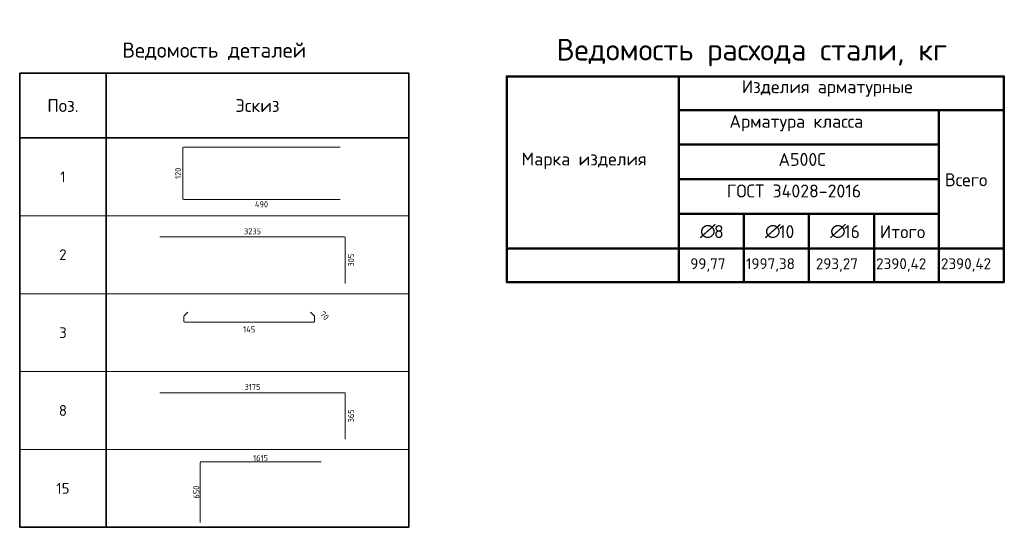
# Model space of a CAD drawing. Header units: millimetres. Extents: x 23072 to 32442, y 57140 to 64005.
# Tile 10 of 10: x 27166 to 31720, y 61561 to 63908. Entities that reach past the tile are written whole.
import ezdxf

# ---------------------------------------------------------------- set-up
doc = ezdxf.new("R2010")
doc.units = ezdxf.units.MM
doc.layers.add('Standard', color=7, linetype='Continuous', lineweight=25)
doc.layers.add('Экспликация_ описание', color=7, linetype='Continuous', lineweight=13)
doc.styles.add('ISOCPEUR', font='ISOCPEUR')

msp = doc.modelspace()

# ---------------------------------------------------------------- linework, layer by layer
at = {"layer": 'Standard', "color": 7, "linetype": 'Continuous', "lineweight": 35, "transparency": 33554687}
for p, q in [((27166.3, 63661.4), (28966.3, 63661.4)), ((27166.3, 63361.4), (27166.3, 63661.4)), ((27166.3, 63661.4), (27166.3, 63001.4)), ((27566.3, 63361.4), (27566.3, 63661.4)), ((27566.3, 63661.4), (27566.3, 63001.4)), ((28966.3, 63361.4), (28966.3, 63661.4)), ((28966.3, 63661.4), (28966.3, 63001.4)), ((28966.3, 63361.4), (27166.3, 63361.4)), ((27166.3, 63301.4), (27166.3, 62641.4)), ((27566.3, 63301.4), (27566.3, 62641.4)), ((28966.3, 63301.4), (28966.3, 62641.4)), ((27166.3, 62941.4), (27166.3, 62281.4)), ((27566.3, 62941.4), (27566.3, 62281.4)), ((28966.3, 62941.4), (28966.3, 62281.4)), ((27166.3, 62581.4), (27166.3, 61921.4)), ((27566.3, 62581.4), (27566.3, 61921.4)), ((28966.3, 62581.4), (28966.3, 61921.4)), ((27166.3, 62221.4), (27166.3, 61561.4)), ((27566.3, 62221.4), (27566.3, 61561.4)), ((28966.3, 62221.4), (28966.3, 61561.4)), ((27166.3, 61561.4), (28966.3, 61561.4))]:
    msp.add_line(p, q, dxfattribs=at)
at = {"layer": 'Standard', "color": 4, "linetype": 'Continuous', "lineweight": 18, "transparency": 33554687}
for p, q in [((27921.6, 63080.2), (27921.6, 63315.6)), ((27924.9, 63318.9), (28647.9, 63318.9)), ((28647.9, 63076.8), (27924.9, 63076.8)), ((27813.9, 62903.7), (28668.4, 62903.7)), ((28672.4, 62899.7), (28672.4, 62689.1)), ((27813.9, 62183.7), (28668.4, 62183.7)), ((28672.4, 62179.7), (28672.4, 61969.1))]:
    msp.add_line(p, q, dxfattribs=at)
at = {"layer": 'Standard', "color": 7, "linetype": 'Continuous', "lineweight": 13, "transparency": 33554687}
for p, q in [((27166.3, 63001.4), (28966.3, 63001.4)), ((27166.3, 62641.4), (28966.3, 62641.4)), ((27166.3, 62281.4), (28966.3, 62281.4)), ((27166.3, 61921.4), (28966.3, 61921.4)), ((27166.3, 61561.4), (28966.3, 61561.4))]:
    msp.add_line(p, q, dxfattribs=at)
at = {"layer": 'Standard', "color": 40, "linetype": 'Continuous', "lineweight": 18, "transparency": 33554687}
for p, q in [((27926.2, 62513.2), (27926.2, 62536.9)), ((27927.1, 62539.2), (27944.3, 62556.4)), ((28511.6, 62556.4), (28528.8, 62539.2)), ((28529.7, 62536.9), (28529.7, 62513.2)), ((28526.5, 62510), (27929.4, 62510))]:
    msp.add_line(p, q, dxfattribs=at)
at = {"layer": 'Standard', "color": 11, "linetype": 'Continuous', "lineweight": 18, "true_color": 0xff8c8c, "transparency": 33554687}
for p, q in [((28000.8, 61584.3), (28000.8, 61859.8)), ((28004.9, 61863.9), (28560, 61863.9))]:
    msp.add_line(p, q, dxfattribs=at)
at = {"layer": 'Standard', "color": 4, "linetype": 'Continuous', "lineweight": 18, "transparency": 33554687}
for centre, radius, start, end in [((27924.9, 63315.6), 3.34, 90, 180), ((27924.9, 63080.2), 3.34, 180, 270), ((28668.4, 62899.7), 3.95, 0, 90), ((28668.4, 62179.7), 3.95, 0, 90)]:
    msp.add_arc(centre, radius, start, end, dxfattribs=at)
at = {"layer": 'Standard', "color": 40, "linetype": 'Continuous', "lineweight": 18, "transparency": 33554687}
for centre, start, end in [((27929.4, 62536.9), 135, 180), ((28526.5, 62536.9), 0, 45), ((27929.4, 62513.2), 180, 270), ((28526.5, 62513.2), 270, 0)]:
    msp.add_arc(centre, 3.2, start, end, dxfattribs=at)
at = {"layer": 'Standard', "color": 11, "linetype": 'Continuous', "lineweight": 18, "true_color": 0xff8c8c, "transparency": 33554687}
msp.add_arc((28004.9, 61859.8), 4.12, 90, 180, dxfattribs=at)
at = {"layer": 'Экспликация_ описание', "color": 7, "linetype": 'Continuous', "lineweight": 50, "transparency": 33554687}
for p, q in [((29417.1, 63646.2), (31720.2, 63646.2)), ((29418.8, 63648), (29418.8, 62693.3)), ((30214.4, 63650.6), (30214.4, 63488)), ((30214.4, 63650.6), (30214.4, 62848)), ((31717.6, 63648), (31717.6, 62693.3)), ((30211.8, 63490.6), (31418.5, 63490.6)), ((30211.8, 63490.6), (31715, 63490.6)), ((30214.4, 63493.3), (30214.4, 63328)), ((31415, 63490.6), (31715, 63490.6)), ((31417.6, 63493.3), (31417.6, 62848)), ((30211.8, 63330.6), (31418.5, 63330.6)), ((30211.8, 63010.6), (30516.4, 63010.6)), ((30214.4, 63013.3), (30214.4, 62848)), ((30512.8, 63010.6), (30817.4, 63010.6)), ((30515.5, 63013.3), (30515.5, 62848)), ((30813.9, 63010.6), (31118.5, 63010.6)), ((30816.5, 63013.3), (30816.5, 62848)), ((30217.1, 62850.6), (29414.4, 62850.6)), ((30211.8, 62850.6), (30515.5, 62850.6)), ((30211.8, 62850.6), (30516.4, 62850.6)), ((30214.4, 62853.3), (30214.4, 62690.6)), ((30214.4, 62851.5), (30214.4, 62690.6)), ((30512.8, 62850.6), (30816.5, 62850.6)), ((30512.8, 62850.6), (30817.4, 62850.6)), ((30515.5, 62853.3), (30515.5, 62690.6)), ((30813.9, 62850.6), (31117.6, 62850.6)), ((30813.9, 62850.6), (31118.5, 62850.6)), ((30816.5, 62853.3), (30816.5, 62690.6)), ((31115, 62850.6), (31417.6, 62850.6)), ((31117.6, 62853.3), (31117.6, 62690.6)), ((31415, 62850.6), (31717.6, 62850.6)), ((31415, 62850.6), (31715, 62850.6)), ((31417.6, 62853.3), (31417.6, 62690.6)), ((29417.1, 62695), (31720.2, 62695))]:
    msp.add_line(p, q, dxfattribs=at)
at = {"layer": 'Экспликация_ описание', "color": 7, "linetype": 'Continuous', "lineweight": 25, "transparency": 33554687}
for p, q in [((31715, 63650.6), (31715, 63488)), ((31715, 63493.3), (31715, 62848))]:
    msp.add_line(p, q, dxfattribs=at)
at = {"layer": 'Экспликация_ описание', "color": 7, "linetype": 'Continuous', "lineweight": 35, "transparency": 33554687}
for p, q in [((31417.6, 63493.3), (31417.6, 63328)), ((30515.5, 63013.3), (30515.5, 62848)), ((30816.5, 63013.3), (30816.5, 62848)), ((31117.6, 63013.3), (31117.6, 62848)), ((30217.1, 62850.6), (29414.4, 62850.6))]:
    msp.add_line(p, q, dxfattribs=at)
at = {"layer": 'Экспликация_ описание', "color": 7, "linetype": 'Continuous', "lineweight": 50, "transparency": 33554687}
for points in [[(30214.4, 63330.6), (30214.4, 63170.6), (31417.6, 63170.6), (31417.6, 63330.6), (30214.4, 63330.6)], [(30214.4, 63170.6), (30214.4, 63010.6), (31417.6, 63010.6), (31417.6, 63170.6), (30214.4, 63170.6)], [(31117.6, 63010.6), (31117.6, 62850.6), (31417.6, 62850.6), (31417.6, 63010.6), (31117.6, 63010.6)]]:
    msp.add_lwpolyline(points, close=True, dxfattribs=at)

# ---------------------------------------------------------------- texts
at = {"layer": 'Standard', "color": 7, "linetype": 'Continuous', "lineweight": 35, "transparency": 33554687, "style": 'ISOCPEUR'}
for s, insert, char_height, width, attachment_point in [('\\A1;{\\fISOCPEUR|i0|b0;\\H70.000000;\\W1.000000;\\C7;Ведомость деталей}\\P', (28066.3, 63721.4), 14, 902.444, 8), ('\\A1;{\\fISOCPEUR|i0|b0;\\H60.000000;\\W1.000000;\\C7;Поз.}\\P', (27366.3, 63511.4), 12, 174.736, 5), ('\\A1;{\\fISOCPEUR|i0|b0;\\H60.000000;\\W1.000000;\\C7;Эскиз}\\P', (28266.3, 63511.4), 12, 235.356, 5), ('\\A1;{\\fISOCPEUR|i0|b0;\\H50.000000;\\W1.000000;\\C7;1}\\P', (27366.3, 63181.4), 10, 38.889, 5), ('\\A1;{\\fISOCPEUR|i0|b0;\\H50.000000;\\W1.000000;\\C7;2}\\P', (27366.3, 62821.4), 10, 54.444, 5), ('\\A1;{\\fISOCPEUR|i0|b0;\\H50.000000;\\W1.000000;\\C7;3}\\P', (27366.3, 62461.4), 10, 54.444, 5), ('\\A1;{\\fISOCPEUR|i0|b0;\\H50.000000;\\W1.000000;\\C7;8}\\P', (27366.3, 62101.4), 10, 54.444, 5), ('\\A1;{\\fISOCPEUR|i0|b0;\\H50.000000;\\W1.000000;\\C7;15}\\P', (27366.3, 61741.4), 10, 78.75, 5)]:
    msp.add_mtext(s, dxfattribs=dict(at, insert=insert, char_height=char_height, width=width, attachment_point=attachment_point))
at = {"layer": 'Standard', "color": 7, "linetype": 'Continuous', "lineweight": 25, "transparency": 33554687, "char_height": 28, "attachment_point": 5, "style": 'ISOCPEUR'}
for s, insert, width, rotation in [('\\A1;{\\fISOCPEUR|i0|b0;\\H28.000000;\\W1.000000;\\C7;120}\\P', (27899.1, 63197.9), 64.765, 90), ('\\A1;{\\fISOCPEUR|i0|b0;\\H28.000000;\\W1.000000;\\C7;305}\\P', (28698.9, 62796.4), 71.583, 90), ('\\A1;{\\fISOCPEUR|i0|b0;\\H28.000000;\\W1.000000;\\C7;70}\\P', (28576.1, 62539.4), 51.45, 315), ('\\A1;{\\fISOCPEUR|i0|b0;\\H28.000000;\\W1.000000;\\C7;365}\\P', (28698.9, 62076.4), 71.583, 90), ('\\A1;{\\fISOCPEUR|i0|b0;\\H28.000000;\\W1.000000;\\C7;650}\\P', (27983.5, 61724.1), 71.583, 90)]:
    msp.add_mtext(s, dxfattribs=dict(at, insert=insert, width=width, rotation=rotation))
for s, insert, width in [('\\A1;{\\fISOCPEUR|i0|b0;\\H28.000000;\\W1.000000;\\C7;490}\\P', (28284.7, 63054.4), 74.433), ('\\A1;{\\fISOCPEUR|i0|b0;\\H28.000000;\\W1.000000;\\C7;3235}\\P', (28243.1, 62930.2), 91.467), ('\\A1;{\\fISOCPEUR|i0|b0;\\H28.000000;\\W1.000000;\\C7;145}\\P', (28228, 62476.4), 67.667), ('\\A1;{\\fISOCPEUR|i0|b0;\\H28.000000;\\W1.000000;\\C7;3175}\\P', (28243.1, 62210.2), 84.933), ('\\A1;{\\fISOCPEUR|i0|b0;\\H28.000000;\\W1.000000;\\C7;1615}\\P', (28280.4, 61881.2), 78.4)]:
    msp.add_mtext(s, dxfattribs=dict(at, insert=insert, width=width))
at = {"layer": 'Экспликация_ описание', "color": 7, "linetype": 'Continuous', "lineweight": 35, "transparency": 33554687, "attachment_point": 7, "style": 'ISOCPEUR'}
for s, insert, char_height, width in [('\\A1;{\\fISOCPEUR|i0|b0;\\H99.815424;\\W1.000000;\\C7;Ведомость расхода стали, кг}\\P', (29649.1, 63692.3), 99.815, 1930.904), ('\\A1;{\\fISOCPEUR|i0|b0;\\H59.795367;\\W1.000000;\\C7;Изделия арматурные}\\P', (30506.1, 63552.1), 59.795, 815.759), ('\\A1;{\\fISOCPEUR|i0|b0;\\H59.795367;\\W1.000000;\\C7;Арматура класса}\\P', (30448.7, 63392), 59.795, 693.097), ('\\A1;{\\fISOCPEUR|i0|b0;\\H59.795367;\\W1.000000;\\C7;Марка изделия}\\P', (29487.1, 63217.8), 59.795, 588.358), ('\\A1;{\\fISOCPEUR|i0|b0;\\H59.795367;\\W1.000000;\\C7;А500С}\\P', (30675.8, 63232), 59.795, 249.607), ('\\A1;{\\fISOCPEUR|i0|b0;\\H59.795367;\\W1.000000;\\C7;ГОСТ 34028-2016}\\P', (30436.5, 63086.2), 59.795, 656.652), ('\\A1;{\\fISOCPEUR|i0|b0;\\H59.795367;\\W1.000000;\\C7;Всего}\\P', (31445.4, 63138), 59.795, 237.565), ('\\A1;{\\fISOCPEUR|i0|b0;\\H59.795367;\\W1.000000;\\C7;∅}\\P', (30312.6, 62898.3), 59.795, 78.278), ('\\A1;{\\fISOCPEUR|i0|b0;\\H59.795367;\\W1.000000;\\C7; 8}\\P', (30339.5, 62898.3), 59.795, 103.645), ('\\A1;{\\fISOCPEUR|i0|b0;\\H59.795367;\\W1.000000;\\C7;∅}\\P', (30613.3, 62898.3), 59.795, 78.278), ('\\A1;{\\fISOCPEUR|i0|b0;\\H59.795367;\\W1.000000;\\C7; 10}\\P', (30640.2, 62898.3), 59.795, 132.093), ('\\A1;{\\fISOCPEUR|i0|b0;\\H59.795367;\\W1.000000;\\C7;∅}\\P', (30914.6, 62898.3), 59.795, 78.278), ('\\A1;{\\fISOCPEUR|i0|b0;\\H59.795367;\\W1.000000;\\C7; 16}\\P', (30941.5, 62898.3), 59.795, 132.093), ('\\A1;{\\fISOCPEUR|i0|b0;\\H59.795367;\\W1.000000;\\C7;Итого}\\P', (31144.7, 62897.8), 59.795, 255.625), ('\\A1;{\\fISOCPEUR|i0|b0;\\H50.595367;\\W1.000000;\\C7;99,77}\\P', (30267.9, 62742.8), 50.595, 183.163), ('\\A1;{\\fISOCPEUR|i0|b0;\\H50.595367;\\W1.000000;\\C7;1997,38}\\P', (30525.4, 62742.8), 50.595, 243.257), ('\\A1;{\\fISOCPEUR|i0|b0;\\H50.595367;\\W1.000000;\\C7;293,27}\\P', (30848.5, 62742.8), 50.595, 218.841), ('\\A1;{\\fISOCPEUR|i0|b0;\\H50.595367;\\W1.000000;\\C7;2390,42}\\P', (31127.4, 62742.8), 50.595, 259.523), ('\\A1;{\\fISOCPEUR|i0|b0;\\H50.595367;\\W1.000000;\\C7;2390,42}\\P', (31427.1, 62742.8), 50.595, 259.523)]:
    msp.add_mtext(s, dxfattribs=dict(at, insert=insert, char_height=char_height, width=width))

doc.saveas('drawing.dxf')
